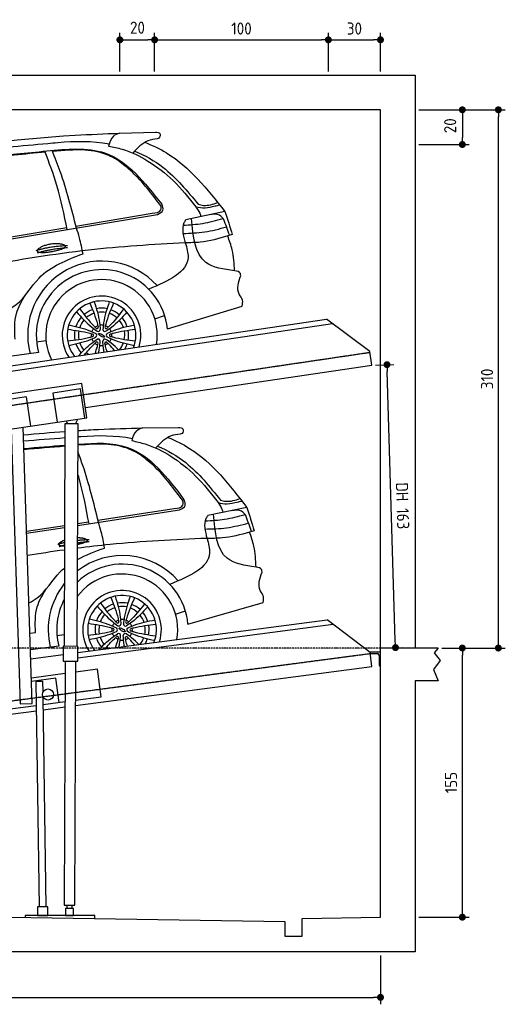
# Model space of a CAD drawing. Header units: millimetres. Extents: x -338 to 6218, y -302 to 5369.
# Tile 4 of 4: x 3423 to 6218, y -302 to 5369. Entities that reach past the tile are written whole.
import ezdxf

# ---------------------------------------------------------------- set-up
doc = ezdxf.new("R2010")
doc.units = ezdxf.units.MM
doc.linetypes.add('GEN3', pattern=[6.25, 5, -1.25])
doc.linetypes.add('GEN7', pattern=[15, 10, -2.5, 0, -2.5])
for name, color, linetype in [('3', 6, 'GEN3'), ('4', 3, 'Continuous'), ('5', 3, 'Continuous'), ('7', 4, 'GEN7'), ('car', 10, 'Continuous')]:
    doc.layers.add(name, color=color, linetype=linetype)
doc.styles.get("Standard").update_dxf_attribs({"font": 'ISOCP.SHX'})
doc.dimstyles.new('GEN-ISO$0', dxfattribs={"dimscale": 20, "dimtxt": 3.5, "dimasz": 2, "dimexe": 2, "dimexo": 1, "dimgap": 1.5, "dimtad": 1, "dimdec": 1, "dimlfac": 0.1, "dimdsep": 46, "dimtxsty": 'STANDARD', "dimblk": 'PUNKT', "dimcen": 2, "dimclrd": 256, "dimclre": 256, "dimclrt": 2, "dimadec": 0, "dimazin": 0, "dimtp": 0.1, "dimtm": 0.1, "dimtfac": 0.71, "dimtdec": 1, "dimtmove": 2, "dimatfit": 3, "dimldrblk": 'PUNKT', "dimfxl": 1, "dimtolj": 1, "dimarcsym": 0})

# ---------------------------------------------------------------- blocks, each defined once
blk = doc.blocks.new('PUNKT')
at = {"layer": '4', "color": 0, "linetype": 'ByBlock'}
blk.add_line((-0.5, 0), (-1, 0), dxfattribs=at)
at = {"layer": '4', "color": 0, "linetype": 'ByBlock', "const_width": 0.5}
blk.add_lwpolyline([(-0.25, 0, 1), (0.25, 0, 1)], format="xyb", close=True, dxfattribs=at)
blk = doc.blocks.new('*D10')
at = {"layer": '5', "lineweight": -2}
for p, q in [((5471.1, 3379.9), (5577.4, 3383.1)), ((5585.1, 1792.6), (5538.6, 3341.9)), ((5520, 1750.6), (5626.3, 1753.8))]:
    blk.add_line(p, q, dxfattribs=at)
at = {"layer": 'DEFPOINTS', "color": 0}
for p in [(5451.1, 3379.3), (5537.4, 3381.9), (5500, 1750)]:
    blk.add_point(p, dxfattribs=at)
at = {"layer": '5', "lineweight": -2, "xscale": 40, "yscale": 40, "zscale": 40}
for p, rotation in [((5537.4, 3381.9), 91.71979886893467), ((5586.3, 1752.6), 271.7197988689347)]:
    blk.add_blockref('PUNKT', p, dxfattribs=dict(at, rotation=rotation))
at = {"layer": '5', "color": 2, "insert": (5627.3, 2569.2), "char_height": 70, "attachment_point": 5, "rotation": 271.7198}
blk.add_mtext('DH 163', dxfattribs=at)
blk = doc.blocks.new('*D11')
at = {"layer": '5', "lineweight": -2}
for p, q in [((4000, 5070), (4000, 5292.9)), ((4200, 5070), (4200, 5292.9)), ((4040, 5252.9), (4160, 5252.9))]:
    blk.add_line(p, q, dxfattribs=at)
at = {"layer": 'DEFPOINTS', "color": 0}
for p in [(4200, 5252.9), (4000, 5050), (4200, 5050)]:
    blk.add_point(p, dxfattribs=at)
at = {"layer": '5', "lineweight": -2, "xscale": 40, "yscale": 40, "zscale": 40, "rotation": 180}
blk.add_blockref('PUNKT', (4000, 5252.9), dxfattribs=at)
at = {"layer": '5', "lineweight": -2, "xscale": 40, "yscale": 40, "zscale": 40}
blk.add_blockref('PUNKT', (4200, 5252.9), dxfattribs=at)
at = {"layer": '5', "color": 2, "insert": (4101.1, 5322.9), "char_height": 70, "attachment_point": 5}
blk.add_mtext('\\A1;20', dxfattribs=at)
blk = doc.blocks.new('*D12')
at = {"layer": '5', "lineweight": -2}
for p, q in [((4200, 5070), (4200, 5292.9)), ((5200, 5070), (5200, 5292.9)), ((4240, 5252.9), (5160, 5252.9))]:
    blk.add_line(p, q, dxfattribs=at)
at = {"layer": 'DEFPOINTS', "color": 0}
for p in [(5200, 5252.9), (4200, 5050), (5200, 5050)]:
    blk.add_point(p, dxfattribs=at)
at = {"layer": '5', "lineweight": -2, "xscale": 40, "yscale": 40, "zscale": 40, "rotation": 180}
blk.add_blockref('PUNKT', (4200, 5252.9), dxfattribs=at)
at = {"layer": '5', "lineweight": -2, "xscale": 40, "yscale": 40, "zscale": 40}
blk.add_blockref('PUNKT', (5200, 5252.9), dxfattribs=at)
at = {"layer": '5', "color": 2, "insert": (4700, 5317.9), "char_height": 70, "attachment_point": 5}
blk.add_mtext('\\A1;100', dxfattribs=at)
blk = doc.blocks.new('*D14')
at = {"layer": '5', "lineweight": -2}
for p, q in [((5200, 5070), (5200, 5292.9)), ((5500, 5070), (5500, 5292.9)), ((5240, 5252.9), (5460, 5252.9))]:
    blk.add_line(p, q, dxfattribs=at)
at = {"layer": 'DEFPOINTS', "color": 0}
for p in [(5500, 5252.9), (5200, 5050), (5500, 5050)]:
    blk.add_point(p, dxfattribs=at)
at = {"layer": '5', "lineweight": -2, "xscale": 40, "yscale": 40, "zscale": 40, "rotation": 180}
blk.add_blockref('PUNKT', (5200, 5252.9), dxfattribs=at)
at = {"layer": '5', "lineweight": -2, "xscale": 40, "yscale": 40, "zscale": 40}
blk.add_blockref('PUNKT', (5500, 5252.9), dxfattribs=at)
at = {"layer": '5', "color": 2, "insert": (5350, 5317.9), "char_height": 70, "attachment_point": 5}
blk.add_mtext('\\A1;30', dxfattribs=at)
blk = doc.blocks.new('*D3')
at = {"layer": '5', "lineweight": -2}
for p, q in [((200, -20.2), (200, -301.7)), ((5500, -20.2), (5500, -301.7)), ((240, -261.7), (5460, -261.7))]:
    blk.add_line(p, q, dxfattribs=at)
at = {"layer": 'DEFPOINTS', "color": 0}
for p in [(200, -0.2), (5500, -0.2), (5500, -261.7)]:
    blk.add_point(p, dxfattribs=at)
at = {"layer": '5', "lineweight": -2, "xscale": 40, "yscale": 40, "zscale": 40, "rotation": 180}
blk.add_blockref('PUNKT', (200, -261.7), dxfattribs=at)
at = {"layer": '5', "lineweight": -2, "xscale": 40, "yscale": 40, "zscale": 40}
blk.add_blockref('PUNKT', (5500, -261.7), dxfattribs=at)
at = {"layer": '5', "color": 2, "insert": (2850, -196.7), "char_height": 70, "attachment_point": 5}
blk.add_mtext('\\A1;530', dxfattribs=at)
blk = doc.blocks.new('*D7')
at = {"layer": '5', "lineweight": -2}
for p, q in [((5740, 4850), (6218.3, 4850)), ((6178.3, 1790), (6178.3, 4810)), ((5852.7, 1750), (6218.3, 1750))]:
    blk.add_line(p, q, dxfattribs=at)
at = {"layer": 'DEFPOINTS', "color": 0}
for p in [(5720, 4850), (6178.3, 4850), (5832.7, 1750)]:
    blk.add_point(p, dxfattribs=at)
at = {"layer": '5', "lineweight": -2, "xscale": 40, "yscale": 40, "zscale": 40}
for p, rotation in [((6178.3, 4850), 90), ((6178.3, 1750), 270)]:
    blk.add_blockref('PUNKT', p, dxfattribs=dict(at, rotation=rotation))
at = {"layer": '5', "color": 2, "insert": (6113.3, 3300), "char_height": 70, "attachment_point": 5, "rotation": 90}
blk.add_mtext('\\A1;310', dxfattribs=at)
blk = doc.blocks.new('*D8')
at = {"layer": '5', "lineweight": -2}
for p, q in [((5852.7, 1750), (6011, 1750)), ((5971, 240), (5971, 1710)), ((5720, 200), (6011, 200))]:
    blk.add_line(p, q, dxfattribs=at)
at = {"layer": 'DEFPOINTS', "color": 0}
for p in [(5832.7, 1750), (5971, 1750), (5700, 200)]:
    blk.add_point(p, dxfattribs=at)
at = {"layer": '5', "lineweight": -2, "xscale": 40, "yscale": 40, "zscale": 40}
for p, rotation in [((5971, 1750), 90), ((5971, 200), 270)]:
    blk.add_blockref('PUNKT', p, dxfattribs=dict(at, rotation=rotation))
at = {"layer": '5', "color": 2, "insert": (5906, 975), "char_height": 70, "attachment_point": 5, "rotation": 90}
blk.add_mtext('\\A1;155', dxfattribs=at)
blk = doc.blocks.new('*D9')
at = {"layer": '5', "lineweight": -2}
for p, q in [((5720, 4850), (6011, 4850)), ((5971, 4810), (5971, 4690)), ((5720, 4650), (6011, 4650))]:
    blk.add_line(p, q, dxfattribs=at)
at = {"layer": 'DEFPOINTS', "color": 0}
for p in [(5700, 4850), (5700, 4650), (5971, 4650)]:
    blk.add_point(p, dxfattribs=at)
at = {"layer": '5', "lineweight": -2, "xscale": 40, "yscale": 40, "zscale": 40}
for p, rotation in [((5971, 4850), 90), ((5971, 4650), 270)]:
    blk.add_blockref('PUNKT', p, dxfattribs=dict(at, rotation=rotation))
at = {"layer": '5', "color": 2, "insert": (5901, 4757.9), "char_height": 70, "attachment_point": 5, "rotation": 90}
blk.add_mtext('\\A1;20', dxfattribs=at)

msp = doc.modelspace()

# ---------------------------------------------------------------- linework, layer by layer
for p, q in [((396.72, 2934.69), (5189.54, 3643.83)), ((5439.37, 3458.4), (5189.54, 3643.83)), ((664.16, 2943.93), (5223.61, 3618.55)), ((5451.08, 3379.27), (5439.37, 3458.4)), ((3801.54, 3135.2), (5451.08, 3379.27)), ((3781.05, 3273.69), (3286.43, 3200.51)), ((3773.07, 3242.19), (3614.8, 3218.77)), ((3797.96, 3074.02), (3773.07, 3242.19)), ((3810.32, 3075.85), (3781.05, 3273.69)), ((3461.47, 3196.08), (3303.19, 3172.66)), ((3461.47, 3196.08), (3486.35, 3027.91)), ((3614.8, 3218.77), (3639.68, 3050.6)), ((3315.71, 3002.66), (3810.32, 3075.85)), ((3744.6, 3041.85), (3758.95, 3068.25)), ((3373.9, 3011.27), (3425.4, 1428.99)), ((3495.36, 1431.26), (3443.6, 3021.59)), ((3684.13, 3042.11), (3678.79, 1760.15)), ((3759.12, 3041.78), (3684.13, 3042.11)), ((3690.12, 3058.06), (3698.65, 3042.05)), ((3753.79, 1759.82), (3759.12, 3041.78)), ((3756.82, 2456.73), (3759.8, 2452.47)), ((3758.51, 1693.34), (5226.82, 1887.28)), ((3758.64, 1723.62), (5193.15, 1913.09)), ((5440.07, 1723.79), (5193.15, 1913.09)), ((3673.79, 1760.17), (3673.43, 1675.17)), ((3758.79, 1759.8), (3673.79, 1760.17)), ((3758.42, 1674.8), (3758.79, 1759.8)), ((3487.01, 1687.75), (3673.59, 1712.39)), ((5500, 1726.38), (5436.69, 1726.38)), ((5450.54, 1644.48), (5440.07, 1723.79)), ((5440.78, 1718.38), (5482, 1718.38)), ((5492, 1708.38), (5492, 1651.38)), ((5832.66, 1750), (5500, 1750)), ((5500, 1646.38), (5500, 1726.38)), ((5832.66, 1750), (5809.21, 1723.04)), ((5809.21, 1723.04), (5842.65, 1678.91)), ((3673.43, 1675.17), (3758.42, 1674.8)), ((3685.93, 1675.12), (3680.28, 268.84)), ((3740.28, 268.58), (3745.92, 1674.86)), ((3744.9, 1419.2), (5450.54, 1644.48)), ((5497, 1646.38), (5500, 1646.38)), ((3685.64, 1603.03), (3490.61, 1577.27)), ((3871.66, 1627.59), (3745.67, 1610.95)), ((3892.61, 1468.97), (3871.66, 1627.59)), ((3631.39, 1575.69), (3491.26, 1557.18)), ((3557.04, 1558.23), (3517.04, 1557.6)), ((3517.04, 1557.6), (3535.61, 260.13)), ((3557.97, 1497.73), (3557.04, 1558.23)), ((3649.72, 1436.89), (3631.39, 1575.69)), ((3307.69, 1391.72), (3519.02, 1419.63)), ((3425.4, 1428.99), (3495.36, 1431.26)), ((3575.62, 259.82), (3558.47, 1466.01)), ((3559.05, 1424.92), (3684.99, 1441.55)), ((3745.02, 1449.48), (3892.61, 1468.97)), ((725, 1020.34), (3519.45, 1389.43)), ((3559.48, 1394.71), (3684.87, 1411.27)), ((3586.05, 260), (3526.05, 260)), ((3526.05, 260), (3526.05, 210)), ((3526.05, 244), (3526.05, 210)), ((3586.05, 210), (3586.05, 260)), ((3680.28, 268.84), (3740.28, 268.58)), ((3687.5, 250), (3687.5, 210)), ((3732.5, 250), (3687.5, 250)), ((3695.28, 268.78), (3695.17, 250)), ((3725.17, 250), (3725.28, 268.65)), ((3732.5, 210), (3732.5, 250)), ((3855, 210), (3455, 210)), ((3455, 210), (3455, 198.87)), ((3526.05, 210), (3586.05, 210)), ((3687.5, 210), (3732.5, 210)), ((3855, 192.58), (3855, 210))]:
    msp.add_line(p, q)
for points in [[(5842.65, 1678.91), (5805.2, 1626.75), (5832.66, 1561.05), (5700, 1561.05), (5700, 0), (0, 0), (0, 5050), (5700, 5050), (5700, 3950), (5700, 1750)], [(3467.05, 2301.03), (3468.39, 2301.23)]]:
    msp.add_lwpolyline(points)
msp.add_lwpolyline([(5500, 4850), (200, 4850), (200, 250), (4950, 175.38), (4950, 91.61), (5050, 91.61), (5050, 192.93), (5500, 200), (5500, 1750), (5500, 3950)], close=True)
msp.add_circle((3586.01, 1482.3), 32)
for centre, radius, start, end in [((5482, 1708.38), 10, 0, 90), ((5497, 1651.38), 5, 180, 270)]:
    msp.add_arc(centre, radius, start, end)
at = {"color": 0, "linetype": 'ByBlock'}
msp.add_point((5440.07, 1723.79), dxfattribs=at)
at = {"layer": '3'}
for p, q in [((429.65, 2712.11), (5440.1, 3453.46)), ((419.33, 1055.62), (5440.72, 1718.83))]:
    msp.add_line(p, q, dxfattribs=at)
at = {"layer": '7'}
msp.add_line((5500, 1750), (200, 1750), dxfattribs=at)
at = {"layer": 'car'}
for p, q in [((3996.9, 4715.47), (4204.78, 4720.6)), ((3747.31, 4180.24), (4186.03, 4253.86)), ((4603.94, 4264.54), (4379.39, 4216.17)), ((1849.25, 3850.83), (4216.44, 4247.16)), ((2798.38, 4021.02), (3694.01, 4171.3)), ((4646.78, 4130.9), (4620.81, 4123.25)), ((4273.14, 3589), (4704, 3719.78)), ((4201.32, 3645.42), (4257.28, 3665.75)), ((3520.45, 3513.88), (3574.87, 3521.88)), ((3531.87, 3451.95), (1541.44, 3175.93)), ((4130.37, 3017.95), (4338.3, 3020.31)), ((3873.71, 2486.08), (4313.36, 2553.86)), ((4731.38, 2559), (4506.21, 2513.62)), ((3756.69, 2456.48), (4343.68, 2546.77)), ((3463.09, 2422.77), (3681.69, 2456.48)), ((3463.46, 2411.38), (3681.64, 2444.94)), ((3756.74, 2468.05), (3820.29, 2477.85)), ((4772.44, 2424.81), (4746.37, 2417.5)), ((4391.64, 1887.91), (4824.2, 2012.96)), ((4320.58, 1945.27), (4376.81, 1964.86)), ((3482.21, 1835.11), (3514.48, 1839.71)), ((3638.02, 1822.79), (3679.08, 1828.27)), ((3648.62, 1760.71), (3485.3, 1740.27))]:
    msp.add_line(p, q, dxfattribs=at)
for centre, radius, start, end in [((3896.81, 3551.26), 427.35, 42.0437, 194.42008), ((3896.81, 3551.26), 378.22, 5.72698, 195.22288), ((3894.47, 3551.29), 320.96, 350.63624, 206.19657), ((3894.41, 3551.23), 226.32, 342.76791, 214.0649), ((3894.41, 3551.23), 197.81, 338.73162, 218.10119), ((3894.65, 3551.93), 155.56, 109.46911, 130.34236), ((3894.65, 3551.93), 155.56, 78.41316, 101.16085), ((3894.65, 3551.93), 155.56, 49.20163, 70.09919), ((3894.65, 3551.93), 155.56, 138.64565, 161.27397), ((3894.65, 3551.93), 133.43, 139.50346, 160.50507), ((3894.65, 3551.93), 133.43, 109.19152, 130.68542), ((3894.65, 3551.93), 133.43, 79.23716, 100.36579), ((3894.65, 3551.93), 133.43, 48.87876, 70.40484), ((3894.65, 3551.93), 133.43, 18.95327, 40.04844), ((3894.65, 3551.93), 155.56, 18.17269, 40.88895), ((3894.65, 3551.93), 155.56, 169.55967, 190.35809), ((3894.65, 3551.93), 133.43, 169.30284, 190.69756), ((3894.41, 3551.23), 59.4, 140.04204, 159.36513), ((3894.41, 3551.23), 59.4, 110.99692, 128.41024), ((3868.31, 3596.98), 7.04, 235.64628, 3.76089), ((3875.58, 3584.25), 11.36, 238.4158, 0.99137), ((3894.41, 3551.23), 59.4, 80.04204, 99.36513), ((3913.58, 3584.05), 11.36, 178.4158, 300.99137), ((3920.98, 3596.71), 7.04, 175.64628, 303.76089), ((3894.41, 3551.23), 59.4, 50.99692, 68.41024), ((3894.41, 3551.23), 59.4, 20.04204, 39.36513), ((3894.65, 3551.93), 133.43, 348.67725, 10.13662), ((3894.65, 3551.93), 155.56, 349.02467, 9.87187), ((3894.41, 3551.23), 59.4, 170.99692, 188.41024), ((3894.41, 3551.23), 59.4, 200.04204, 219.36513), ((3841.75, 3551.51), 7.04, 295.64628, 63.76089), ((3856.4, 3551.43), 11.36, 298.4158, 60.99137), ((3875.24, 3518.42), 11.36, 358.4158, 120.99137), ((3913.24, 3518.22), 11.36, 58.4158, 180.99137), ((3932.42, 3551.04), 11.36, 118.4158, 240.99137), ((3894.41, 3551.23), 59.4, 320.04204, 339.36513), ((3947.07, 3550.96), 7.04, 115.64628, 243.76089), ((3894.41, 3551.23), 59.4, 350.99692, 8.41024), ((3894.65, 3551.93), 155.56, 198.63742, 221.11541), ((3894.65, 3551.93), 133.43, 199.48546, 220.32736), ((3894.41, 3551.23), 59.4, 230.99692, 248.41024), ((3867.84, 3505.76), 7.04, 355.64628, 123.76089), ((3894.41, 3551.23), 59.4, 260.04204, 279.36513), ((3920.51, 3505.49), 7.04, 55.64628, 183.76089), ((3894.41, 3551.23), 59.4, 290.99692, 308.41024), ((3894.65, 3551.93), 133.43, 320.76288, 339.87036), ((3894.65, 3551.93), 155.56, 329.07576, 340.73015), ((3894.65, 3551.93), 133.43, 229.10158, 236.06993), ((4014.85, 1855.17), 427.35, 41.28322, 127.34656), ((4014.85, 1855.17), 378.22, 4.96651, 133.32651), ((4012.51, 1855.23), 320.96, 349.88871, 143.35518), ((4014.85, 1855.17), 427.35, 141.52266, 193.65961), ((4012.44, 1855.18), 226.32, 342.09254, 212.95526), ((4012.44, 1855.18), 197.81, 338.0968, 216.951), ((4014.85, 1855.17), 378.22, 152.31922, 194.46241), ((4012.69, 1855.87), 155.56, 108.70863, 129.58189), ((4012.69, 1855.87), 155.56, 77.65268, 100.40038), ((4012.69, 1855.87), 133.43, 78.47668, 99.60532), ((4012.69, 1855.87), 155.56, 48.44115, 69.33871), ((4012.69, 1855.87), 155.56, 137.88518, 160.51349), ((4012.69, 1855.87), 133.43, 138.74298, 159.74459), ((4012.69, 1855.87), 133.43, 108.43104, 129.92494), ((4012.69, 1855.87), 133.43, 48.11828, 69.64436), ((4012.69, 1855.87), 133.43, 18.19279, 39.28796), ((4012.69, 1855.87), 155.56, 17.41222, 40.12848), ((4012.69, 1855.87), 155.56, 168.7992, 189.59761), ((4012.69, 1855.87), 133.43, 168.54237, 189.93709), ((4012.44, 1855.18), 59.4, 139.28156, 158.60465), ((4012.44, 1855.18), 59.4, 110.23645, 127.64977), ((3986.96, 1901.26), 7.04, 234.8858, 3.00041), ((3994.05, 1888.44), 11.36, 237.65532, 0.2309), ((4012.44, 1855.18), 59.4, 79.28156, 98.60465), ((4032.05, 1887.74), 11.36, 177.65532, 300.2309), ((4039.61, 1900.29), 7.04, 174.8858, 303.00041), ((4012.44, 1855.18), 59.4, 50.23645, 67.64977), ((4012.44, 1855.18), 59.4, 19.28156, 38.60465), ((4012.69, 1855.87), 133.43, 347.91677, 9.37614), ((4012.69, 1855.87), 155.56, 348.26419, 9.11139), ((4012.44, 1855.18), 59.4, 170.23645, 187.64977), ((4012.44, 1855.18), 59.4, 199.28156, 218.60465), ((3959.79, 1856.15), 7.04, 294.8858, 63.00041), ((3974.44, 1855.88), 11.36, 297.65532, 60.2309), ((3985.27, 1810.06), 7.04, 354.8858, 123.00041), ((3992.84, 1822.61), 11.36, 357.65532, 120.2309), ((4030.84, 1821.91), 11.36, 57.65532, 180.2309), ((4037.93, 1809.09), 7.04, 54.8858, 183.00041), ((4050.45, 1854.47), 11.36, 117.65532, 240.2309), ((4012.44, 1855.18), 59.4, 319.28156, 338.60465), ((4065.1, 1854.2), 7.04, 114.8858, 243.00041), ((4012.44, 1855.18), 59.4, 350.23645, 7.64977), ((4012.69, 1855.87), 155.56, 197.87695, 220.35493), ((4012.69, 1855.87), 133.43, 198.72499, 219.56688), ((4012.44, 1855.18), 59.4, 230.23645, 247.64977), ((4012.44, 1855.18), 59.4, 259.28156, 278.60465), ((4012.44, 1855.18), 59.4, 290.23645, 307.64977), ((4012.69, 1855.87), 133.43, 320.36089, 339.10988), ((4012.69, 1855.87), 155.56, 328.55045, 339.96967), ((4012.69, 1855.87), 133.43, 228.3411, 234.68691)]:
    msp.add_arc(centre, radius, start, end, dxfattribs=at)
for centre, major_axis in [((3894.41, 3551.23), (-17.29, 9.74)), ((4012.44, 1855.18), (-17.16, 9.97))]:
    msp.add_ellipse(centre, major_axis=major_axis, ratio=0.3171692, dxfattribs=at)
for points, degree, knots in [([(2672.7, 4584.64), (3028.95, 4633.37), (3469.04, 4693.57), (3912.43, 4711.97), (3996.9, 4715.47)], 3, [0, 0, 0, 0, 1077.4920052, 1331.0516634, 1331.0516634, 1331.0516634, 1331.0516634]), ([(3996.9, 4715.47), (3984.31, 4710.5), (3951.61, 4697.59), (3941.58, 4662.79), (3935.4, 4641.39)], 3, [0, 0, 0, 0, 38.8984475, 101.0454403, 101.0454403, 101.0454403, 101.0454403]), ([(4204.78, 4720.6), (4215.21, 4720.13), (4236.21, 4719.18), (4230.44, 4686.73), (4217.85, 4683.45), (4214.03, 4682.46)], 3, [0, 0, 0, 0, 26.133915, 52.5625631, 64.0604316, 64.0604316, 64.0604316, 64.0604316]), ([(1532.79, 3835.77), (1662.54, 3949.6), (1888.62, 4147.93), (2261.39, 4437.48), (2689.7, 4550.14), (3141.44, 4616.57), (3433.43, 4642.89), (3585.66, 4656.6)], 3, [0, 0, 0, 0, 519.0652537, 904.3930705, 1399.8695543, 1820.4340895, 2278.5488922, 2278.5488922, 2278.5488922, 2278.5488922]), ([(3585.66, 4656.6), (3604.42, 4658.4), (3721.61, 4669.63), (3841.52, 4671.74), (3939.25, 4654.41)], 3, [0, 0, 0, 0, 56.5991684, 353.4771625, 353.4771625, 353.4771625, 353.4771625]), ([(4214.03, 4682.46), (4195.97, 4679.87), (4140.24, 4671.88), (4100.99, 4629.43), (4074.47, 4600.74)], 3, [0, 0, 0, 0, 53.6724705, 165.6368675, 165.6368675, 165.6368675, 165.6368675]), ([(4143.9, 4662.66), (4187.51, 4645.02), (4371.89, 4558.4), (4502.89, 4392.51), (4603.94, 4264.54)], 3, [154.3684754, 154.3684754, 154.3684754, 154.3684754, 295.107633, 770.0451505, 770.0451505, 770.0451505, 770.0451505]), ([(3570.34, 4605.34), (3451.64, 4594.76), (3218.73, 4573.14), (2987.8, 4535.84), (2874.51, 4517.55)], 3, [42.1181957, 42.1181957, 42.1181957, 42.1181957, 399.5207968, 743.6666384, 743.6666384, 743.6666384, 743.6666384]), ([(2992.37, 4548.39), (3074.03, 4559.32), (3269.92, 4585.56), (3569.95, 4610.92), (3970.74, 4651.55), (4142.76, 4431.8), (4240.84, 4306.51)], 3, [0, 0, 0, 0, 246.2276268, 590.7119908, 923.7364857, 1365.4398153, 1365.4398153, 1365.4398153, 1365.4398153]), ([(3696.23, 4160.06), (3679.46, 4245.15), (3649.07, 4399.29), (3593.02, 4545.98), (3567.91, 4611.7)], 3, [0, 0, 0, 0, 259.5781053, 470.264554, 470.264554, 470.264554, 470.264554]), ([(3750.16, 4169.09), (3722.18, 4278.75), (3683.51, 4430.32), (3625.7, 4575.47), (3609.71, 4615.6)], 3, [0, 0, 0, 0, 338.9022065, 468.420696, 468.420696, 468.420696, 468.420696]), ([(3981.4, 4563.35), (3973.31, 4567.87), (3938.36, 4587.42), (3877.85, 4609.21), (3761.24, 4623.62), (3675.06, 4615.2), (3612.31, 4609.07)], 3, [0, 0, 0, 0, 27.812725, 120.1481611, 190.4323676, 378.7400911, 378.7400911, 378.7400911, 378.7400911]), ([(3935.4, 4641.39), (3961.8, 4635.98), (4041.42, 4619.66), (4170.61, 4555.91), (4315.72, 4443.83), (4395.48, 4343.53), (4437.13, 4291.16)], 3, [0, 0, 0, 0, 80.6745463, 243.3617332, 426.3874269, 626.4588752, 626.4588752, 626.4588752, 626.4588752]), ([(4085.18, 4612.26), (4143.55, 4588.42), (4285.48, 4507.31), (4387.88, 4382.16), (4450.42, 4305.72)], 3, [504.5457184, 504.5457184, 504.5457184, 504.5457184, 691.7475775, 985.4577982, 985.4577982, 985.4577982, 985.4577982]), ([(4224.21, 4312.12), (4173.31, 4378.93), (4101.91, 4472.64), (4008.28, 4543.11), (3981.4, 4563.35)], 3, [0, 0, 0, 0, 249.9347693, 350.5932949, 350.5932949, 350.5932949, 350.5932949]), ([(4186.03, 4253.86), (4207.21, 4256.13), (4235.2, 4259.13), (4238.82, 4294.46), (4229.64, 4305.56), (4224.21, 4312.12)], 3, [0, 0, 0, 0, 52.9888528, 70.0327624, 94.6932488, 94.6932488, 94.6932488, 94.6932488]), ([(4450.42, 4305.72), (4460.93, 4303.06), (4498.55, 4293.53), (4536.12, 4306.55), (4563.19, 4315.93)], 3, [0, 0, 0, 0, 32.1354175, 115.0303984, 115.0303984, 115.0303984, 115.0303984]), ([(4216.44, 4247.16), (4230.47, 4254.25), (4256.69, 4267.5), (4245.87, 4294.13), (4240.84, 4306.51)], 3, [0, 0, 0, 0, 40.2756948, 75.2432844, 75.2432844, 75.2432844, 75.2432844]), ([(4437.13, 4291.16), (4454.78, 4287.74), (4491.88, 4280.57), (4537.44, 4294.1), (4565.52, 4299.87), (4574.52, 4301.72)], 3, [0, 0, 0, 0, 53.1906041, 111.7662833, 139.387772, 139.387772, 139.387772, 139.387772]), ([(4437.13, 4291.16), (4445.57, 4279.14), (4457.88, 4261.6), (4464.18, 4241.26), (4466.16, 4234.86)], 3, [0, 0, 0, 0, 43.6224004, 63.637002, 63.637002, 63.637002, 63.637002]), ([(4379.39, 4216.17), (4375.65, 4210.3), (4351.1, 4171.83), (4364.93, 4124.38), (4376.65, 4084.16)], 3, [0, 0, 0, 0, 20.5981101, 135.0447204, 135.0447204, 135.0447204, 135.0447204]), ([(4364.3, 4185.23), (4401.89, 4187.54), (4479.69, 4192.31), (4554.71, 4213.56), (4593.49, 4224.54)], 3, [0, 0, 0, 0, 112.6327557, 233.130825, 233.130825, 233.130825, 233.130825]), ([(4660.64, 3922.93), (4597.84, 3931.34), (4438.79, 3952.65), (4422.37, 4121.26), (4412.44, 4223.29)], 3, [0, 0, 0, 0, 173.0174992, 438.1827288, 438.1827288, 438.1827288, 438.1827288]), ([(4598.12, 4218.97), (4590.47, 4228.26), (4569.75, 4253.43), (4536.1, 4248.48), (4514.88, 4245.36)], 3, [0, 0, 0, 0, 34.2888401, 92.8748665, 92.8748665, 92.8748665, 92.8748665]), ([(3787.98, 4020.86), (3781.9, 4051.84), (3772.06, 4101.99), (3756.21, 4150.54), (3750.16, 4169.09)], 3, [0, 0, 0, 0, 94.5843166, 153.100669, 153.100669, 153.100669, 153.100669]), ([(4363.34, 4137.86), (4405.15, 4139.18), (4490.18, 4141.87), (4572.22, 4164.45), (4613.92, 4175.92)], 3, [0, 0, 0, 0, 125.0044998, 254.254225, 254.254225, 254.254225, 254.254225]), ([(4376.65, 4084.16), (4190.33, 4073.18), (3803.47, 4050.36), (3421.42, 3985.23), (3223.38, 3951.47)], 3, [0, 0, 0, 0, 559.4957318, 1161.6581233, 1161.6581233, 1161.6581233, 1161.6581233]), ([(4376.65, 4084.16), (4384.93, 4055.21), (4421.61, 3926.92), (4277.77, 3864.7), (4166.4, 3816.53)], 3, [0, 0, 0, 0, 84.9566063, 376.3824167, 376.3824167, 376.3824167, 376.3824167]), ([(4620.81, 4123.25), (4568.59, 4108.15), (4488.53, 4085.01), (4405.52, 4084.38), (4376.65, 4084.16)], 3, [0, 0, 0, 0, 161.9040423, 248.2066813, 248.2066813, 248.2066813, 248.2066813]), ([(4660.64, 3922.93), (4658.21, 3963.43), (4654.07, 4032.19), (4630.5, 4096.73), (4620.81, 4123.25)], 3, [0, 0, 0, 0, 120.8703006, 205.1781332, 205.1781332, 205.1781332, 205.1781332]), ([(3524.33, 4036.87), (3522.57, 4044.97), (3541.66, 4063.52), (3621.62, 4092.6), (3717.65, 4069.92), (3692.77, 4046.07), (3551.02, 4020.35), (3526.09, 4028.78), (3524.33, 4036.87)], 5, [0, 0, 0, 0, 0, 0, 0.300106, 0.500106, 0.700106, 1, 1, 1, 1, 1, 1]), ([(3276.62, 3667.26), (3321.79, 3683.7), (3431.6, 3723.67), (3536.45, 3924.62), (3694.59, 3985.13), (3787.98, 4020.86)], 3, [0, 0, 0, 0, 140.4555739, 341.4072686, 631.2369419, 631.2369419, 631.2369419, 631.2369419]), ([(4695.74, 3894.66), (4695.46, 3899.06), (4694.33, 3916.39), (4675.04, 3920.13), (4660.64, 3922.93)], 3, [0, 0, 0, 0, 12.4825849, 49.2043703, 49.2043703, 49.2043703, 49.2043703]), ([(4704, 3719.78), (4706.13, 3731.35), (4710.73, 3756.39), (4666.21, 3805.59), (4683.26, 3857), (4695.74, 3894.66)], 3, [0, 0, 0, 0, 33.6474545, 72.8187198, 180.0419965, 180.0419965, 180.0419965, 180.0419965]), ([(3396.69, 3529.17), (3393.98, 3579.93), (3389.14, 3670.26), (3435.09, 3747.45), (3455.21, 3781.26)], 3, [0, 0, 0, 0, 148.3476363, 263.976591, 263.976591, 263.976591, 263.976591]), ([(3852.06, 3744.46), (3864.88, 3704.37), (3881.65, 3651.93), (3885.93, 3597.31), (3886.94, 3584.45)], 3, [0, 0, 0, 0, 125.4834208, 164.1220907, 164.1220907, 164.1220907, 164.1220907]), ([(3938.76, 3744.01), (3925.52, 3704.05), (3908.21, 3651.79), (3903.37, 3597.22), (3902.23, 3584.37)], 3, [0, 0, 0, 0, 125.4834208, 164.1220907, 164.1220907, 164.1220907, 164.1220907]), ([(3749.64, 3686.03), (3777.62, 3654.59), (3814.23, 3613.47), (3859.07, 3581.98), (3869.63, 3574.57)], 3, [0, 0, 0, 0, 125.4834208, 164.1220907, 164.1220907, 164.1220907, 164.1220907]), ([(3768.6, 3703.88), (3794.68, 3669.19), (3824.43, 3629.62), (3859.97, 3595.39), (3864.34, 3591.17)], 3, [0, 0, 0, 0, 129.7535391, 147.9773933, 147.9773933, 147.9773933, 147.9773933]), ([(3827.04, 3737.22), (3843.63, 3697.11), (3862.55, 3651.37), (3873.93, 3603.35), (3875.34, 3597.44)], 3, [0, 0, 0, 0, 129.7535391, 147.9773933, 147.9773933, 147.9773933, 147.9773933]), ([(3963.7, 3736.51), (3946.69, 3696.58), (3927.3, 3651.03), (3915.42, 3603.14), (3913.96, 3597.24)], 3, [0, 0, 0, 0, 129.7535391, 147.9773933, 147.9773933, 147.9773933, 147.9773933]), ([(4021.79, 3702.57), (3995.35, 3668.15), (3965.2, 3628.89), (3929.31, 3595.03), (3924.89, 3590.86)], 3, [0, 0, 0, 0, 129.7535391, 147.9773933, 147.9773933, 147.9773933, 147.9773933]), ([(4040.57, 3684.52), (4012.26, 3653.38), (3975.23, 3612.64), (3930.07, 3581.62), (3919.43, 3574.31)], 3, [0, 0, 0, 0, 125.4834208, 164.1220907, 164.1220907, 164.1220907, 164.1220907]), ([(3699.66, 3585.88), (3742.69, 3580.2), (3791.76, 3573.71), (3839.04, 3559.56), (3844.86, 3557.82)], 3, [0, 0, 0, 0, 129.7535391, 147.9773933, 147.9773933, 147.9773933, 147.9773933]), ([(3705.9, 3611.17), (3747.03, 3602.23), (3800.82, 3590.53), (3850.27, 3566.92), (3861.91, 3561.37)], 3, [0, 0, 0, 0, 125.4834208, 164.1220907, 164.1220907, 164.1220907, 164.1220907]), ([(4083.53, 3609.21), (4042.31, 3600.7), (3988.4, 3589.56), (3938.71, 3566.47), (3927.01, 3561.03)], 3, [0, 0, 0, 0, 125.4834208, 164.1220907, 164.1220907, 164.1220907, 164.1220907]), ([(4089.51, 3583.87), (4046.42, 3578.63), (3997.28, 3572.65), (3949.87, 3558.99), (3944.03, 3557.31)], 3, [0, 0, 0, 0, 129.7535391, 147.9773933, 147.9773933, 147.9773933, 147.9773933]), ([(3699.31, 3518.6), (3742.4, 3523.84), (3791.54, 3529.82), (3838.95, 3543.48), (3844.79, 3545.16)], 3, [0, 0, 0, 0, 129.7535391, 147.9773933, 147.9773933, 147.9773933, 147.9773933]), ([(3705.29, 3493.26), (3746.51, 3501.77), (3800.42, 3512.91), (3850.11, 3536), (3861.81, 3541.44)], 3, [0, 0, 0, 0, 125.4834208, 164.1220907, 164.1220907, 164.1220907, 164.1220907]), ([(3761.56, 3432.55), (3785.54, 3458.71), (3818.99, 3493.55), (3858.75, 3520.85), (3869.39, 3528.16)], 3, [19.6431014, 19.6431014, 19.6431014, 19.6431014, 125.4834208, 164.1220907, 164.1220907, 164.1220907, 164.1220907]), ([(3876.92, 3449.62), (3879.14, 3459.57), (3883.41, 3482.21), (3885.45, 3505.25), (3886.59, 3518.1)], 3, [94.8173366, 94.8173366, 94.8173366, 94.8173366, 125.4834208, 164.1220907, 164.1220907, 164.1220907, 164.1220907]), ([(3909.81, 3454.49), (3908.15, 3462.8), (3904.57, 3483.81), (3902.89, 3505.16), (3901.88, 3518.02)], 3, [99.9786499, 99.9786499, 99.9786499, 99.9786499, 125.4834208, 164.1220907, 164.1220907, 164.1220907, 164.1220907]), ([(3992.81, 3466.77), (3979.38, 3480.37), (3955.97, 3502.08), (3929.75, 3520.49), (3919.19, 3527.9)], 3, [68.1561053, 68.1561053, 68.1561053, 68.1561053, 125.4834208, 164.1220907, 164.1220907, 164.1220907, 164.1220907]), ([(4082.92, 3491.3), (4041.79, 3500.24), (3988, 3511.94), (3938.55, 3535.54), (3926.91, 3541.1)], 3, [0, 0, 0, 0, 125.4834208, 164.1220907, 164.1220907, 164.1220907, 164.1220907]), ([(4089.16, 3516.59), (4046.13, 3522.27), (3997.06, 3528.76), (3949.78, 3542.91), (3943.96, 3544.65)], 3, [0, 0, 0, 0, 129.7535391, 147.9773933, 147.9773933, 147.9773933, 147.9773933]), ([(3796.45, 3437.71), (3813.53, 3459.11), (3835.21, 3484.51), (3859.51, 3507.44), (3863.93, 3511.61)], 3, [47.7722179, 47.7722179, 47.7722179, 47.7722179, 129.7535391, 147.9773933, 147.9773933, 147.9773933, 147.9773933]), ([(3857.56, 3446.75), (3862.31, 3460.21), (3868.5, 3479.57), (3873.4, 3499.33), (3874.86, 3505.23)], 3, [86.9175497, 86.9175497, 86.9175497, 86.9175497, 129.7535391, 147.9773933, 147.9773933, 147.9773933, 147.9773933]), ([(3926.65, 3456.98), (3923.41, 3467.01), (3918.72, 3482.93), (3914.89, 3499.12), (3913.48, 3505.03)], 3, [98.0993529, 98.0993529, 98.0993529, 98.0993529, 129.7535391, 147.9773933, 147.9773933, 147.9773933, 147.9773933]), ([(3969.64, 3463.34), (3959.39, 3475.5), (3944.7, 3491.82), (3928.85, 3507.08), (3924.48, 3511.3)], 3, [82.008541, 82.008541, 82.008541, 82.008541, 129.7535391, 147.9773933, 147.9773933, 147.9773933, 147.9773933]), ([(3758.96, 3002.87), (3798.28, 3005.31), (3921.97, 3012.07), (4045.87, 3015.57), (4130.37, 3017.95)], 3, [959.2668822, 959.2668822, 959.2668822, 959.2668822, 1077.4920052, 1331.0516634, 1331.0516634, 1331.0516634, 1331.0516634]), ([(4130.37, 3017.95), (4117.72, 3013.15), (4084.86, 3000.67), (4074.36, 2966.01), (4067.9, 2944.69)], 3, [0, 0, 0, 0, 38.8984475, 101.0454403, 101.0454403, 101.0454403, 101.0454403]), ([(4338.3, 3020.31), (4348.73, 3019.7), (4369.72, 3018.48), (4363.51, 2986.11), (4350.88, 2983), (4347.05, 2982.06)], 3, [0, 0, 0, 0, 26.133915, 52.5625631, 64.0604316, 64.0604316, 64.0604316, 64.0604316]), ([(3758.82, 2967.79), (3764.15, 2968.19), (3868.27, 2975.82), (3974.43, 2976.29), (4071.93, 2957.66)], 3, [40.5735407, 40.5735407, 40.5735407, 40.5735407, 56.5991684, 353.4771625, 353.4771625, 353.4771625, 353.4771625]), ([(4347.05, 2982.06), (4328.96, 2979.71), (4273.12, 2972.46), (4233.32, 2930.54), (4206.42, 2902.2)], 3, [0, 0, 0, 0, 53.6724705, 165.6368675, 165.6368675, 165.6368675, 165.6368675]), ([(4276.66, 2963.19), (4320.03, 2944.98), (4503.25, 2855.91), (4632.03, 2688.3), (4731.38, 2559)], 3, [154.3684754, 154.3684754, 154.3684754, 154.3684754, 295.107633, 770.0451505, 770.0451505, 770.0451505, 770.0451505]), ([(4112.86, 2866.04), (4104.83, 2870.67), (4070.14, 2890.69), (4009.93, 2913.27), (3898.22, 2928.58), (3816.7, 2922.7), (3758.61, 2917.85)], 3, [0, 0, 0, 0, 27.812725, 120.1481611, 190.4323676, 364.5549999, 364.5549999, 364.5549999, 364.5549999]), ([(3758.64, 2924.51), (3857.87, 2931.96), (4113.31, 2941.33), (4272.46, 2732.36), (4368.86, 2605.79)], 3, [636.2517987, 636.2517987, 636.2517987, 636.2517987, 923.7364857, 1365.4398153, 1365.4398153, 1365.4398153, 1365.4398153]), ([(4067.9, 2944.69), (4094.22, 2938.93), (4173.63, 2921.55), (4301.96, 2856.09), (4445.57, 2742.1), (4523.99, 2640.75), (4564.94, 2587.83)], 3, [0, 0, 0, 0, 80.6745463, 243.3617332, 426.3874269, 626.4588752, 626.4588752, 626.4588752, 626.4588752]), ([(4217.28, 2913.58), (4275.33, 2888.96), (4416.17, 2805.98), (4516.9, 2679.48), (4578.42, 2602.22)], 3, [504.5457184, 504.5457184, 504.5457184, 504.5457184, 691.7475775, 985.4577982, 985.4577982, 985.4577982, 985.4577982]), ([(3876.4, 2474.89), (3849.88, 2584.92), (3816.86, 2721.91), (3768.24, 2853.89), (3758.45, 2879.81)], 3, [0, 0, 0, 0, 338.9022065, 421.978101, 421.978101, 421.978101, 421.978101]), ([(4352.31, 2611.62), (4302.3, 2679.09), (4232.16, 2773.74), (4139.47, 2845.45), (4112.86, 2866.04)], 3, [0, 0, 0, 0, 249.9347693, 350.5932949, 350.5932949, 350.5932949, 350.5932949]), ([(3822.36, 2466.58), (3806.72, 2551.88), (3789.02, 2648.41), (3761.27, 2742.17), (3757.92, 2753.05)], 3, [0, 0, 0, 0, 259.5781053, 293.755339, 293.755339, 293.755339, 293.755339]), ([(4313.36, 2553.86), (4334.57, 2555.85), (4362.6, 2558.48), (4366.69, 2593.76), (4357.65, 2604.98), (4352.31, 2611.62)], 3, [0, 0, 0, 0, 52.9888528, 70.0327624, 94.6932488, 94.6932488, 94.6932488, 94.6932488]), ([(4578.42, 2602.22), (4588.89, 2599.41), (4626.38, 2589.38), (4664.12, 2601.91), (4691.32, 2610.93)], 3, [0, 0, 0, 0, 32.1354175, 115.0303984, 115.0303984, 115.0303984, 115.0303984]), ([(4343.68, 2546.77), (4357.81, 2553.67), (4384.2, 2566.57), (4373.73, 2593.34), (4368.86, 2605.79)], 3, [0, 0, 0, 0, 40.2756948, 75.2432844, 75.2432844, 75.2432844, 75.2432844]), ([(4564.94, 2587.83), (4582.54, 2584.18), (4619.54, 2576.52), (4665.28, 2589.44), (4693.43, 2594.84), (4702.45, 2596.57)], 3, [0, 0, 0, 0, 53.1906041, 111.7662833, 139.387772, 139.387772, 139.387772, 139.387772]), ([(4564.94, 2587.83), (4573.22, 2575.7), (4585.29, 2558), (4591.32, 2537.58), (4593.22, 2531.16)], 3, [0, 0, 0, 0, 43.6224004, 63.637002, 63.637002, 63.637002, 63.637002]), ([(4506.21, 2513.62), (4502.38, 2507.8), (4477.33, 2469.65), (4490.53, 2422.02), (4501.72, 2381.66)], 3, [0, 0, 0, 0, 20.5981101, 135.0447204, 135.0447204, 135.0447204, 135.0447204]), ([(4490.71, 2482.88), (4528.32, 2484.69), (4606.18, 2488.43), (4681.48, 2508.68), (4720.4, 2519.14)], 3, [0, 0, 0, 0, 112.6327557, 233.130825, 233.130825, 233.130825, 233.130825]), ([(4783.54, 2216.67), (4720.85, 2225.91), (4562.1, 2249.33), (4547.93, 2418.14), (4539.35, 2520.3)], 3, [0, 0, 0, 0, 173.0174992, 438.1827288, 438.1827288, 438.1827288, 438.1827288]), ([(4724.95, 2513.51), (4717.43, 2522.9), (4697.04, 2548.34), (4663.34, 2543.84), (4642.07, 2541)], 3, [0, 0, 0, 0, 34.2888401, 92.8748665, 92.8748665, 92.8748665, 92.8748665]), ([(3912.26, 2326.17), (3906.59, 2357.23), (3897.42, 2407.5), (3882.21, 2456.26), (3876.4, 2474.89)], 3, [0, 0, 0, 0, 94.5843166, 153.100669, 153.100669, 153.100669, 153.100669]), ([(4489.12, 2435.52), (4530.94, 2436.29), (4616, 2437.86), (4698.33, 2459.34), (4740.19, 2470.26)], 3, [0, 0, 0, 0, 125.0044998, 254.254225, 254.254225, 254.254225, 254.254225]), ([(4501.72, 2381.66), (4315.26, 2373.14), (4065.98, 2361.76), (3818.45, 2332.8), (3756.14, 2324.74)], 3, [0, 0, 0, 0, 559.4957318, 748.0358637, 748.0358637, 748.0358637, 748.0358637]), ([(3756.4, 2386.17), (3770.57, 2386.19), (3799.28, 2383.25), (3819.67, 2373.66), (3819.36, 2364.01), (3785.92, 2352.86), (3760.43, 2347.1), (3756.23, 2346.21)], 5, [0.33548887, 0.33548887, 0.33548887, 0.33548887, 0.33548887, 0.33548887, 0.50010604, 0.70010604, 0.7382383, 0.7382383, 0.7382383, 0.7382383, 0.7382383, 0.7382383]), ([(4501.72, 2381.66), (4509.61, 2352.59), (4544.58, 2223.83), (4399.93, 2163.53), (4287.93, 2116.84)], 3, [0, 0, 0, 0, 84.9566063, 376.3824167, 376.3824167, 376.3824167, 376.3824167]), ([(4746.37, 2417.5), (4693.95, 2403.09), (4613.6, 2381.02), (4530.58, 2381.49), (4501.72, 2381.66)], 3, [0, 0, 0, 0, 161.9040423, 248.2066813, 248.2066813, 248.2066813, 248.2066813]), ([(4783.54, 2216.67), (4781.64, 2257.2), (4778.42, 2326.01), (4755.7, 2390.85), (4746.37, 2417.5)], 3, [0, 0, 0, 0, 120.8703006, 205.1781332, 205.1781332, 205.1781332, 205.1781332]), ([(3681.19, 2336.68), (3669.13, 2336.52), (3659.32, 2337.35), (3652.67, 2339.27), (3649.55, 2342.22), (3648.85, 2345.68), (3647.93, 2350.16), (3651.05, 2355.5), (3658.27, 2361.34), (3668.73, 2367.01), (3681.34, 2372.01)], 5, [0.87195813, 0.87195813, 0.87195813, 0.87195813, 0.87195813, 0.87195813, 1, 1, 1, 1, 1, 1.16544057, 1.16544057, 1.16544057, 1.16544057, 1.16544057, 1.16544057]), ([(4818.26, 2187.94), (4818.04, 2192.34), (4817.14, 2209.68), (4797.9, 2213.68), (4783.54, 2216.67)], 3, [0, 0, 0, 0, 12.4825849, 49.2043703, 49.2043703, 49.2043703, 49.2043703]), ([(3476.5, 2010.66), (3493.22, 2018.64), (3566.4, 2060.54), (3615.65, 2151.94), (3672.46, 2203.85), (3680.67, 2210.71)], 3, [84.7834493, 84.7834493, 84.7834493, 84.7834493, 140.4555739, 341.4072686, 373.9263968, 373.9263968, 373.9263968, 373.9263968]), ([(4824.2, 2012.96), (4826.48, 2024.5), (4831.42, 2049.47), (4787.56, 2099.26), (4805.28, 2150.45), (4818.26, 2187.94)], 3, [0, 0, 0, 0, 33.6474545, 72.8187198, 180.0419965, 180.0419965, 180.0419965, 180.0419965]), ([(3514.48, 1839.71), (3512.44, 1890.51), (3508.8, 1980.89), (3555.77, 2057.47), (3576.34, 2091.01)], 3, [0, 0, 0, 0, 148.3476363, 263.976591, 263.976591, 263.976591, 263.976591]), ([(3947.55, 2042.04), (3963.61, 2001.71), (3981.92, 1955.72), (3992.66, 1907.56), (3993.99, 1901.63)], 3, [0, 0, 0, 0, 129.7535391, 147.9773933, 147.9773933, 147.9773933, 147.9773933]), ([(3972.66, 2048.94), (3984.95, 2008.69), (4001.02, 1956.03), (4004.57, 1901.36), (4005.41, 1888.48)], 3, [0, 0, 0, 0, 125.4834208, 164.1220907, 164.1220907, 164.1220907, 164.1220907]), ([(4059.35, 2047.34), (4045.58, 2007.57), (4027.58, 1955.54), (4022.01, 1901.03), (4020.7, 1888.2)], 3, [0, 0, 0, 0, 125.4834208, 164.1220907, 164.1220907, 164.1220907, 164.1220907]), ([(3869.47, 1991.88), (3897.04, 1960.07), (3933.09, 1918.47), (3977.51, 1886.39), (3987.97, 1878.84)], 3, [0, 0, 0, 0, 125.4834208, 164.1220907, 164.1220907, 164.1220907, 164.1220907]), ([(3888.67, 2009.48), (3914.29, 1974.44), (3943.51, 1934.48), (3978.59, 1899.78), (3982.91, 1895.51)], 3, [0, 0, 0, 0, 129.7535391, 147.9773933, 147.9773933, 147.9773933, 147.9773933]), ([(4084.19, 2039.52), (4066.65, 1999.81), (4046.66, 1954.53), (4034.14, 1906.8), (4032.6, 1900.92)], 3, [0, 0, 0, 0, 129.7535391, 147.9773933, 147.9773933, 147.9773933, 147.9773933]), ([(4160.36, 1986.51), (4131.64, 1955.74), (4094.08, 1915.5), (4048.5, 1885.08), (4037.77, 1877.92)], 3, [0, 0, 0, 0, 125.4834208, 164.1220907, 164.1220907, 164.1220907, 164.1220907]), ([(4141.82, 2004.81), (4114.93, 1970.74), (4084.26, 1931.88), (4047.92, 1898.5), (4043.45, 1894.39)], 3, [0, 0, 0, 0, 129.7535391, 147.9773933, 147.9773933, 147.9773933, 147.9773933]), ([(3818.17, 1892.41), (3861.12, 1886.15), (3910.11, 1879.01), (3957.19, 1864.24), (3962.98, 1862.42)], 3, [0, 0, 0, 0, 129.7535391, 147.9773933, 147.9773933, 147.9773933, 147.9773933]), ([(3824.74, 1917.61), (3865.75, 1908.12), (3919.39, 1895.71), (3968.52, 1871.45), (3980.08, 1865.74)], 3, [0, 0, 0, 0, 125.4834208, 164.1220907, 164.1220907, 164.1220907, 164.1220907]), ([(4202.32, 1910.64), (4160.99, 1902.67), (4106.93, 1892.25), (4056.94, 1869.82), (4045.17, 1864.54)], 3, [0, 0, 0, 0, 125.4834208, 164.1220907, 164.1220907, 164.1220907, 164.1220907]), ([(4207.96, 1885.21), (4164.81, 1880.55), (4115.59, 1875.22), (4068, 1862.19), (4062.14, 1860.59)], 3, [0, 0, 0, 0, 129.7535391, 147.9773933, 147.9773933, 147.9773933, 147.9773933]), ([(3816.93, 1825.14), (3860.08, 1829.8), (3909.3, 1835.13), (3956.89, 1848.16), (3962.75, 1849.76)], 3, [0, 0, 0, 0, 129.7535391, 147.9773933, 147.9773933, 147.9773933, 147.9773933]), ([(3822.57, 1799.71), (3863.9, 1807.68), (3917.95, 1818.1), (3967.95, 1840.53), (3979.71, 1845.81)], 3, [0, 0, 0, 0, 125.4834208, 164.1220907, 164.1220907, 164.1220907, 164.1220907]), ([(3879.25, 1739.55), (3903.18, 1764.94), (3936.75, 1798.82), (3976.39, 1825.27), (3987.12, 1832.43)], 3, [21.4003334, 21.4003334, 21.4003334, 21.4003334, 125.4834208, 164.1220907, 164.1220907, 164.1220907, 164.1220907]), ([(3913.95, 1744.14), (3931.02, 1764.89), (3952.73, 1789.59), (3976.97, 1811.85), (3981.44, 1815.96)], 3, [49.2852719, 49.2852719, 49.2852719, 49.2852719, 129.7535391, 147.9773933, 147.9773933, 147.9773933, 147.9773933]), ([(3993.81, 1754.68), (3996.07, 1764.32), (4000.55, 1786.6), (4002.88, 1809.32), (4004.19, 1822.15)], 3, [95.7263041, 95.7263041, 95.7263041, 95.7263041, 125.4834208, 164.1220907, 164.1220907, 164.1220907, 164.1220907]), ([(4026.42, 1758.99), (4024.93, 1767.07), (4021.69, 1787.88), (4020.31, 1809), (4019.48, 1821.87)], 3, [100.7529324, 100.7529324, 100.7529324, 100.7529324, 125.4834208, 164.1220907, 164.1220907, 164.1220907, 164.1220907]), ([(4109.22, 1769.93), (4096.12, 1783.52), (4073.15, 1805.34), (4047.37, 1823.96), (4036.92, 1831.51)], 3, [68.8734664, 68.8734664, 68.8734664, 68.8734664, 125.4834208, 164.1220907, 164.1220907, 164.1220907, 164.1220907]), ([(4086.03, 1766.86), (4076.09, 1778.96), (4061.76, 1795.28), (4046.3, 1810.57), (4041.98, 1814.85)], 3, [82.7527947, 82.7527947, 82.7527947, 82.7527947, 129.7535391, 147.9773933, 147.9773933, 147.9773933, 147.9773933]), ([(4200.14, 1792.75), (4159.14, 1802.23), (4105.5, 1814.64), (4056.37, 1838.9), (4044.81, 1844.61)], 3, [0, 0, 0, 0, 125.4834208, 164.1220907, 164.1220907, 164.1220907, 164.1220907]), ([(4206.72, 1817.95), (4163.77, 1824.2), (4114.78, 1831.34), (4067.7, 1846.11), (4061.9, 1847.93)], 3, [0, 0, 0, 0, 129.7535391, 147.9773933, 147.9773933, 147.9773933, 147.9773933]), ([(3974.56, 1752.14), (3979.36, 1765.22), (3985.67, 1784.18), (3990.74, 1803.55), (3992.28, 1809.43)], 3, [87.9269334, 87.9269334, 87.9269334, 87.9269334, 129.7535391, 147.9773933, 147.9773933, 147.9773933, 147.9773933]), ([(4043.22, 1761.21), (4040.19, 1771.05), (4035.79, 1786.8), (4032.23, 1802.79), (4030.9, 1808.72)], 3, [98.8425122, 98.8425122, 98.8425122, 98.8425122, 129.7535391, 147.9773933, 147.9773933, 147.9773933, 147.9773933])]:
    msp.add_open_spline(points, degree=degree, knots=knots, dxfattribs=at)
for points, degree in [([(4603.94, 4264.54), (4618.95, 4220.15), (4633.96, 4175.76), (4646.78, 4130.9)], 3), ([(4632.05, 4126.56), (4620.74, 4157.36), (4609.43, 4188.16), (4598.12, 4218.97)], 3), ([(3518.94, 4039.44), (3592.05, 4064.51), (3698.51, 4068.63)], 2), ([(3525.51, 4026.23), (3597.47, 4048.86), (3697.75, 4056.9)], 2), ([(3445.02, 2977.76), (3524.6, 2985.37), (3604.23, 2992.17), (3683.94, 2997.86)], 3), ([(3446.16, 2942.71), (3525.28, 2949.6), (3604.53, 2955.79), (3683.79, 2961.89)], 3), ([(3447.57, 2899.49), (3525.33, 2906.39), (3603.23, 2912.23), (3683.61, 2918.58)], 3), ([(3683.58, 2912.06), (3604.92, 2906.06), (3526.29, 2899.79), (3447.81, 2892.19)], 3), ([(4731.38, 2559), (4745.8, 2514.42), (4760.22, 2469.83), (4772.44, 2424.81)], 3), ([(4757.66, 2420.66), (4746.76, 2451.61), (4735.85, 2482.56), (4724.95, 2513.51)], 3), ([(3643.48, 2348.32), (3661.4, 2354.2), (3681.28, 2358.81)], 2), ([(3649.88, 2335.03), (3664.94, 2339.54), (3681.22, 2343.41)], 2), ([(3755.88, 2260.55), (3804.71, 2286.65), (3858.48, 2306.41), (3912.26, 2326.17)], 3), ([(3756.28, 2356.95), (3787.7, 2361.08), (3822.51, 2363.41)], 2), ([(3756.34, 2370.97), (3788.06, 2374.23), (3823.43, 2375.12)], 2), ([(3681.1, 2314.67), (3609.88, 2304.81), (3538.74, 2294.12), (3467.63, 2283.14)], 3)]:
    msp.add_open_spline(points, degree=degree, dxfattribs=at)

# ---------------------------------------------------------------- dimensions: what is measured, and where the dimension line sits
at = {"layer": '5'}
dim = msp.add_linear_dim(base=(4200, 5252.9), p1=(4000, 5050), p2=(4200, 5050), dimstyle='GEN-ISO$0', override={"dimlfac": 0.1}, dxfattribs=at)
dim.commit()
dim.dimension.update_dxf_attribs({"geometry": '*D11', "text_midpoint": (4101.09, 5322.9), "dimtype": 160})
for base, p1, p2, picture, middle in [((5200, 5252.9), (4200, 5050), (5200, 5050), '*D12', (4700, 5317.9)), ((5500, 5252.9), (5200, 5050), (5500, 5050), '*D14', (5350, 5317.9)), ((5500, -261.66), (200, -0.24), (5500, -0.24), '*D3', (2850, -196.66))]:
    dim = msp.add_linear_dim(base=base, p1=p1, p2=p2, dimstyle='GEN-ISO$0', override={"dimlfac": 0.1}, dxfattribs=at)
    dim.commit()
    dim.dimension.update_dxf_attribs({"geometry": picture, "text_midpoint": middle})
dim = msp.add_linear_dim(base=(5971.03, 4650), p1=(5700, 4850), p2=(5700, 4650), angle=90, dimstyle='GEN-ISO$0', override={"dimlfac": 0.1}, dxfattribs=at)
dim.commit()
dim.dimension.update_dxf_attribs({"geometry": '*D9', "text_midpoint": (5901.03, 4757.9), "dimtype": 160})
for base, p1, p2, picture, middle in [((6178.26, 4850), (5832.66, 1750), (5720, 4850), '*D7', (6113.26, 3300)), ((5971.03, 1750), (5700, 200), (5832.66, 1750), '*D8', (5906.03, 975))]:
    dim = msp.add_linear_dim(base=base, p1=p1, p2=p2, angle=90, dimstyle='GEN-ISO$0', override={"dimlfac": 0.1}, dxfattribs=at)
    dim.commit()
    dim.dimension.update_dxf_attribs({"geometry": picture, "text_midpoint": middle})
dim = msp.add_aligned_dim(p1=(5500, 1750), p2=(5451.08, 3379.27), distance=-86.37, text='DH 163', dimstyle='GEN-ISO$0', override={"dimscale": 20, "dimtolj": 0}, dxfattribs=at)
dim.commit()
dim.dimension.update_dxf_attribs({"geometry": '*D10', "text_midpoint": (5627.32, 2569.19)})

doc.saveas('drawing.dxf')
